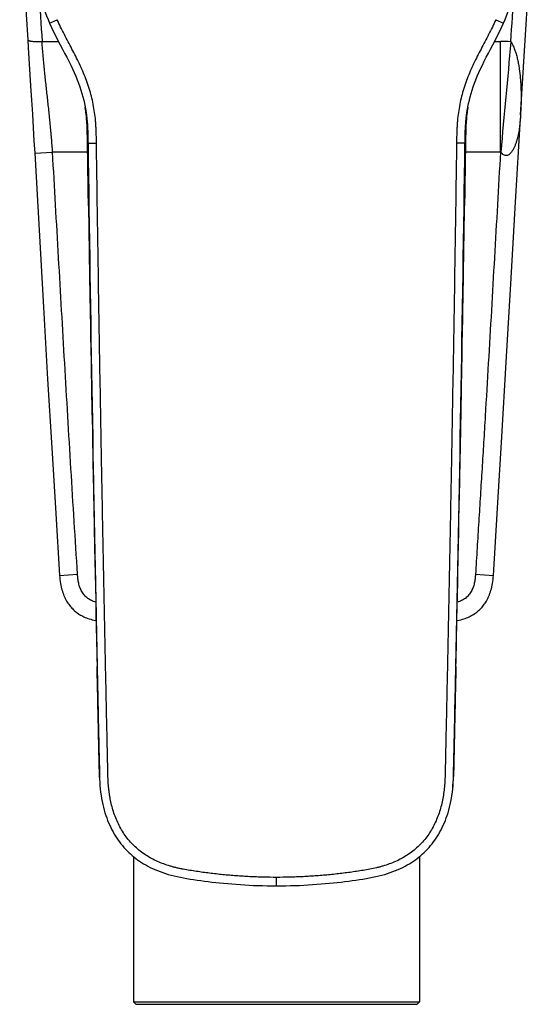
# Model space of a CAD drawing. Header units: millimetres. Extents: x 57 to 304, y -64 to 283.
# Tile 1 of 9: x 61 to 104, y -64 to 18. Entities that reach past the tile are written whole.
import ezdxf

# ---------------------------------------------------------------- set-up
doc = ezdxf.new("R2010")
doc.units = ezdxf.units.MM
doc.header["$LTSCALE"] = 23.1
doc.layers.get('0').update_dxf_attribs({"linetype": 'CONTINUOUS'})

msp = doc.modelspace()

# ---------------------------------------------------------------- linework, layer by layer
at = {"color": 9, "linetype": 'CONTINUOUS'}
for p, q in [((63.431, 18.005), (64.081, 18.288)), ((100.812, 18.288), (101.461, 18.005)), ((62.812, 16.475), (64.179, 16.475)), ((100.714, 16.475), (101.203, 16.475)), ((101.203, 7.202), (101.203, 16.475)), ((66.448, 10.804), (66.447, 10.81)), ((66.448, 10.805), (66.448, 10.81)), ((98.445, 10.81), (98.444, 10.804)), ((98.445, 10.81), (98.444, 10.804)), ((66.488, 10.509), (66.486, 10.527)), ((66.488, 10.508), (66.486, 10.527)), ((66.488, 10.508), (66.488, 10.509)), ((66.488, 10.508), (66.488, 10.509)), ((98.407, 10.527), (98.405, 10.509)), ((98.407, 10.527), (98.405, 10.509)), ((98.405, 10.509), (98.405, 10.508)), ((66.613, 8.181), (66.659, 7.947)), ((66.659, 7.947), (67.367, 7.957)), ((98.234, 7.947), (97.526, 7.957)), ((98.28, 8.181), (98.234, 7.947)), ((62.192, 7.116), (63.69, 7.202)), ((66.626, 7.202), (63.69, 7.202)), ((101.203, 7.202), (98.267, 7.202)), ((66.747, -0.432), (66.747, -0.431)), ((98.146, -0.431), (98.146, -0.432)), ((64.282, -28.225), (65.78, -28.135)), ((99.113, -28.135), (100.61, -28.225)), ((82.446, -54.209), (82.446, -53.5))]:
    msp.add_line(p, q, dxfattribs=at)
at = {"color": 7, "linetype": 'CONTINUOUS'}
for p, q in [((61.614, 16.609), (61.654, 15.957)), ((61.654, 15.957), (61.854, 12.763)), ((61.854, 12.763), (61.929, 11.553)), ((61.929, 11.553), (62, 10.381)), ((66.423, 10.966), (66.447, 10.817)), ((66.447, 10.817), (66.469, 10.656)), ((66.452, 10.81), (66.452, 10.81)), ((98.423, 10.656), (98.446, 10.817)), ((98.441, 10.81), (98.441, 10.81)), ((98.446, 10.817), (98.469, 10.966)), ((62, 10.381), (62.068, 9.248)), ((66.469, 10.656), (66.488, 10.508)), ((98.405, 10.508), (98.423, 10.656)), ((102.884, 10.314), (102.869, 10.053)), ((62.068, 9.248), (62.132, 8.154)), ((66.606, 8.541), (66.612, 8.178)), ((62.132, 8.154), (62.192, 7.116)), ((98.259, 6.638), (98.275, 7.806)), ((98.275, 7.806), (98.28, 8.181)), ((98.226, 4.526), (98.259, 6.638)), ((66.64, 6.231), (66.688, 3.167)), ((66.688, 3.167), (66.726, 0.857)), ((66.726, 0.857), (66.794, -3.245)), ((98.146, -0.432), (98.171, 1.145)), ((97.844, -17.444), (97.9, -14.453)), ((97.795, -19.984), (97.844, -17.444)), ((67.074, -18.761), (67.12, -21.123)), ((97.752, -22.191), (97.795, -19.984)), ((67.12, -21.123), (67.18, -24.143)), ((97.695, -25.04), (97.752, -22.191)), ((67.18, -24.143), (67.215, -25.892)), ((97.662, -26.702), (97.695, -25.04)), ((67.215, -25.892), (67.247, -27.476)), ((97.631, -28.216), (97.662, -26.702)), ((67.247, -27.476), (67.276, -28.925)), ((97.602, -29.605), (97.631, -28.216)), ((67.276, -28.925), (67.304, -30.258)), ((67.304, -30.258), (67.33, -31.494)), ((97.51, -34.042), (97.528, -33.193)), ((67.418, -35.692), (67.437, -36.596)), ((67.59, -43.696), (67.609, -44.531)), ((67.624, -45.062), (67.631, -45.256)), ((70.471, -51.762), (70.471, -63.926)), ((94.421, -51.762), (94.421, -63.926)), ((70.471, -63.926), (94.421, -63.926)), ((70.671, -64.126), (70.471, -63.926)), ((70.671, -64.126), (94.221, -64.126)), ((94.221, -64.126), (94.421, -63.926))]:
    msp.add_line(p, q, dxfattribs=at)
for points in [[(60.936, 30.223), (61.007, 28.221), (61.094, 26.107), (61.2, 23.887), (61.322, 21.562), (61.461, 19.131), (61.614, 16.609)], [(102.884, 10.314), (103.05, 12.958), (103.221, 15.688), (103.384, 18.33), (103.533, 20.884), (103.666, 23.351), (103.781, 25.731), (103.878, 28.023), (103.956, 30.212)], [(62.395, 21.388), (62.423, 21.244), (62.499, 20.884), (62.581, 20.534), (62.667, 20.194), (62.76, 19.864), (62.857, 19.54), (62.961, 19.223), (63.07, 18.911), (63.186, 18.602), (63.309, 18.294), (63.431, 18.005)], [(101.461, 18.005), (101.584, 18.294), (101.707, 18.602), (101.823, 18.911), (101.932, 19.223), (102.035, 19.54), (102.133, 19.864), (102.225, 20.194), (102.312, 20.534), (102.394, 20.884), (102.469, 21.244), (102.496, 21.383)], [(63.431, 18.005), (63.593, 17.647), (63.77, 17.276), (63.954, 16.909), (64.141, 16.546), (64.33, 16.188), (64.517, 15.834), (64.7, 15.487), (64.877, 15.145), (65.046, 14.812), (65.207, 14.485), (65.358, 14.167), (65.5, 13.856), (65.631, 13.552), (65.753, 13.255), (65.865, 12.963), (65.967, 12.677), (66.061, 12.395), (66.147, 12.116), (66.225, 11.839), (66.296, 11.562), (66.36, 11.285), (66.416, 11.004), (66.452, 10.811)], [(98.441, 10.811), (98.476, 11.004), (98.533, 11.285), (98.597, 11.562), (98.668, 11.839), (98.746, 12.116), (98.831, 12.395), (98.925, 12.677), (99.028, 12.963), (99.14, 13.255), (99.262, 13.552), (99.393, 13.856), (99.534, 14.167), (99.686, 14.485), (99.846, 14.812), (100.016, 15.145), (100.193, 15.487), (100.376, 15.834), (100.563, 16.188), (100.751, 16.546), (100.939, 16.909), (101.122, 17.276), (101.3, 17.647), (101.461, 18.005)], [(66.488, 10.508), (66.52, 10.22), (66.547, 9.903), (66.569, 9.577), (66.586, 9.241), (66.598, 8.896), (66.606, 8.541)], [(98.28, 8.181), (98.287, 8.541), (98.295, 8.896), (98.307, 9.241), (98.323, 9.577), (98.345, 9.903), (98.373, 10.22), (98.405, 10.508)], [(100.61, -28.225), (100.957, -22.589), (101.324, -16.634), (101.695, -10.38), (102.074, -3.827), (102.466, 3.026), (102.869, 10.053)], [(66.612, 8.178), (66.629, 7.036), (66.64, 6.231)], [(62.192, 7.116), (62.93, -5.762), (63.28, -11.795), (63.624, -17.553), (63.963, -23.035), (64.282, -28.225)], [(98.171, 1.145), (98.181, 1.728), (98.226, 4.526)], [(97.9, -14.453), (97.932, -12.727), (97.967, -10.818), (98.006, -8.644), (98.049, -6.188), (98.099, -3.245), (98.146, -0.432)], [(66.794, -3.245), (66.844, -6.189), (66.887, -8.644), (66.926, -10.818), (66.961, -12.728), (66.993, -14.454), (67.022, -16.013), (67.074, -18.761)], [(64.282, -28.225), (64.294, -28.395), (64.312, -28.572), (64.333, -28.739), (64.357, -28.898), (64.385, -29.051), (64.416, -29.198), (64.45, -29.338), (64.487, -29.473), (64.527, -29.602), (64.568, -29.725), (64.612, -29.844), (64.659, -29.957), (64.707, -30.067), (64.758, -30.173), (64.811, -30.275), (64.866, -30.373), (64.923, -30.467), (64.981, -30.557), (65.041, -30.644), (65.104, -30.729), (65.168, -30.81), (65.235, -30.889), (65.304, -30.965), (65.375, -31.038), (65.448, -31.11), (65.524, -31.178), (65.601, -31.245), (65.681, -31.309), (65.764, -31.37), (65.849, -31.429), (65.936, -31.486), (66.027, -31.541), (66.12, -31.594), (66.218, -31.645), (66.319, -31.694), (66.424, -31.74), (66.532, -31.785), (66.645, -31.827), (66.761, -31.866), (66.882, -31.903), (67.008, -31.937), (67.138, -31.968), (67.275, -31.997), (67.34, -32.009)], [(97.553, -32.009), (97.617, -31.997), (97.754, -31.968), (97.885, -31.937), (98.011, -31.903), (98.132, -31.866), (98.249, -31.826), (98.361, -31.784), (98.47, -31.74), (98.575, -31.693), (98.676, -31.644), (98.773, -31.593), (98.867, -31.54), (98.958, -31.486), (99.046, -31.428), (99.131, -31.369), (99.213, -31.307), (99.293, -31.243), (99.371, -31.176), (99.447, -31.107), (99.52, -31.036), (99.591, -30.963), (99.659, -30.887), (99.726, -30.808), (99.79, -30.727), (99.852, -30.643), (99.912, -30.556), (99.971, -30.466), (100.027, -30.372), (100.082, -30.274), (100.135, -30.172), (100.186, -30.067), (100.234, -29.957), (100.281, -29.843), (100.325, -29.725), (100.366, -29.602), (100.405, -29.473), (100.442, -29.339), (100.476, -29.198), (100.507, -29.052), (100.535, -28.899), (100.56, -28.739), (100.581, -28.572), (100.598, -28.396), (100.61, -28.225)], [(97.563, -31.494), (97.576, -30.887), (97.602, -29.605)], [(67.33, -31.494), (67.342, -32.08), (67.365, -33.193)], [(97.528, -33.193), (97.539, -32.646), (97.563, -31.494)], [(67.365, -33.193), (67.376, -33.724), (67.397, -34.737)], [(97.456, -36.596), (97.465, -36.15), (97.51, -34.042)], [(67.397, -34.737), (67.408, -35.221), (67.418, -35.692)], [(67.437, -36.596), (67.446, -37.031), (67.455, -37.455), (67.473, -38.272)], [(97.412, -38.666), (97.42, -38.272), (97.429, -37.868), (97.438, -37.455), (97.456, -36.596)], [(67.473, -38.272), (67.481, -38.666), (67.489, -39.051), (67.498, -39.427), (67.513, -40.155)], [(97.372, -40.508), (97.379, -40.155), (97.387, -39.795), (97.395, -39.427), (97.412, -38.666)], [(67.513, -40.155), (67.521, -40.508), (67.528, -40.853), (67.536, -41.191), (67.543, -41.523), (67.557, -42.168)], [(97.329, -42.483), (97.336, -42.168), (97.343, -41.848), (97.35, -41.523), (97.357, -41.191), (97.372, -40.508)], [(67.557, -42.168), (67.564, -42.483), (67.59, -43.696)], [(97.296, -43.983), (97.302, -43.696), (97.329, -42.483)], [(97.259, -45.313), (97.269, -45.062), (97.277, -44.8), (97.284, -44.531), (97.296, -43.983)], [(67.609, -44.531), (67.616, -44.8), (67.624, -45.062)], [(67.631, -45.256), (67.644, -45.543), (67.661, -45.826), (67.685, -46.104), (67.716, -46.375), (67.752, -46.638), (67.794, -46.895), (67.841, -47.146), (67.893, -47.392), (67.95, -47.632), (68.012, -47.866), (68.079, -48.094), (68.15, -48.315), (68.225, -48.531), (68.304, -48.74), (68.388, -48.944), (68.474, -49.141), (68.565, -49.333), (68.659, -49.52), (68.757, -49.701), (68.858, -49.878), (68.964, -50.05), (69.072, -50.218), (69.184, -50.381), (69.3, -50.539), (69.419, -50.694), (69.541, -50.845), (69.668, -50.991), (69.798, -51.133), (69.932, -51.272), (70.069, -51.407), (70.21, -51.538), (70.355, -51.666), (70.505, -51.79), (70.658, -51.911), (70.816, -52.028), (70.979, -52.142), (71.147, -52.253), (71.319, -52.36), (71.497, -52.465), (71.68, -52.566), (71.87, -52.664), (72.065, -52.758), (72.268, -52.849), (72.477, -52.937), (72.693, -53.021), (72.916, -53.102), (73.145, -53.179), (73.382, -53.251), (73.625, -53.319), (73.876, -53.382), (74.133, -53.441), (74.395, -53.495), (74.664, -53.545), (74.938, -53.593), (75.218, -53.638), (75.504, -53.683), (75.797, -53.726), (76.096, -53.769), (76.402, -53.81), (76.713, -53.85), (77.031, -53.889), (77.355, -53.926), (77.685, -53.961), (78.021, -53.995), (78.362, -54.026), (78.709, -54.056), (79.062, -54.083), (79.42, -54.108), (79.783, -54.131), (80.151, -54.151), (80.525, -54.168), (80.903, -54.183), (81.286, -54.194), (81.674, -54.202), (82.066, -54.207), (82.446, -54.209)], [(82.446, -54.209), (82.826, -54.207), (83.219, -54.202), (83.606, -54.194), (83.99, -54.183), (84.368, -54.168), (84.741, -54.151), (85.11, -54.131), (85.473, -54.108), (85.831, -54.083), (86.184, -54.056), (86.531, -54.026), (86.872, -53.995), (87.208, -53.961), (87.538, -53.926), (87.862, -53.889), (88.179, -53.85), (88.491, -53.81), (88.797, -53.769), (89.096, -53.726), (89.388, -53.683), (89.674, -53.638), (89.954, -53.593), (90.229, -53.545), (90.498, -53.495), (90.76, -53.441), (91.017, -53.382), (91.268, -53.319), (91.511, -53.251), (91.747, -53.179), (91.977, -53.102), (92.2, -53.021), (92.416, -52.937), (92.625, -52.849), (92.827, -52.758), (93.023, -52.664), (93.212, -52.566), (93.396, -52.465), (93.574, -52.36), (93.746, -52.253), (93.914, -52.142), (94.076, -52.028), (94.234, -51.911), (94.388, -51.79), (94.537, -51.666), (94.683, -51.538), (94.824, -51.407), (94.961, -51.272), (95.095, -51.133), (95.225, -50.991), (95.351, -50.845), (95.474, -50.694), (95.593, -50.539), (95.709, -50.381), (95.821, -50.218), (95.929, -50.05), (96.034, -49.878), (96.136, -49.701), (96.234, -49.52), (96.328, -49.333), (96.418, -49.141), (96.505, -48.944), (96.588, -48.74), (96.668, -48.531), (96.743, -48.315), (96.814, -48.094), (96.88, -47.866), (96.942, -47.632), (97, -47.392), (97.052, -47.146), (97.099, -46.895), (97.141, -46.638), (97.177, -46.375), (97.208, -46.104), (97.231, -45.826), (97.249, -45.543), (97.262, -45.256), (97.269, -45.064)], [(97.202, -46.06), (97.227, -45.815), (97.245, -45.565), (97.259, -45.313)]]:
    msp.add_lwpolyline(points, dxfattribs=at)
at = {"color": 9, "linetype": 'CONTINUOUS'}
for centre, radius, start, end in [((734.144, 58.511), 672.647, 183.231512, 183.582983), ((-595.571, 60.036), 699.01, 356.423857, 356.765166), ((101.203, 6.795), 9.679, 84.80958, 90.00046), ((3401.181, -292.67), 3313.551, 174.647381, 174.807549), ((54.34, 9.024), 12.238, 8.38845, 9.17952), ((54.361, 9.028), 12.217, 8.04818, 8.36303), ((54.387, 9.031), 12.191, 7.04761, 8.04843), ((110.506, 9.031), 12.191, 171.95182, 172.95236), ((110.532, 9.028), 12.217, 171.6371, 171.95208), ((110.553, 9.024), 12.238, 170.82057, 171.61153), ((6375.434, 96.217), 6309.393, 180.8016105, 181.1993603), ((-6210.541, 96.217), 6309.392, 358.8006397, 359.1983895), ((7701.596, 127.105), 7635.914, 180.9570048, 181.2227896)]:
    msp.add_arc(centre, radius, start, end, dxfattribs=at)
at = {"color": 7, "linetype": 'CONTINUOUS'}
msp.add_arc((-6773.467, 112.707), 6872.544, 358.7764741, 359.0567344, dxfattribs=at)
at = {"color": 9, "linetype": 'CONTINUOUS'}
for points, knots in [([(67.367, 7.957), (67.366, 8.186), (67.36, 8.529), (67.345, 8.987), (67.328, 9.33), (67.306, 9.673), (67.265, 10.129), (67.194, 10.697), (67.071, 11.374), (66.911, 12.042), (66.713, 12.7), (66.406, 13.563), (66.038, 14.404), (65.634, 15.225), (65.318, 15.835), (64.996, 16.442), (64.676, 17.05), (64.366, 17.663), (64.172, 18.078), (64.081, 18.288)], [0, 0, 0, 0, 0.062502, 0.093754, 0.125006, 0.156258, 0.187511, 0.250011, 0.31251, 0.375009, 0.437509, 0.500009, 0.62499, 0.687493, 0.749994, 0.812496, 0.874997, 0.937499, 1, 1, 1, 1]), ([(100.812, 18.288), (100.721, 18.078), (100.527, 17.663), (100.217, 17.05), (99.897, 16.442), (99.575, 15.835), (99.259, 15.225), (98.854, 14.404), (98.487, 13.563), (98.179, 12.7), (97.982, 12.042), (97.821, 11.374), (97.698, 10.697), (97.628, 10.129), (97.587, 9.673), (97.564, 9.33), (97.548, 8.987), (97.533, 8.529), (97.527, 8.186), (97.526, 7.957)], [0, 0, 0, 0, 0.062501, 0.125003, 0.187505, 0.250007, 0.312509, 0.375011, 0.499992, 0.562492, 0.624992, 0.68749, 0.749989, 0.812489, 0.843742, 0.874994, 0.906246, 0.937498, 1, 1, 1, 1]), ([(61.614, 16.609), (61.614, 16.606), (61.616, 16.599), (61.621, 16.589), (61.629, 16.579), (61.644, 16.566), (61.671, 16.55), (61.712, 16.534), (61.762, 16.519), (61.823, 16.506), (61.893, 16.494), (62.003, 16.48), (62.158, 16.468), (62.362, 16.462), (62.583, 16.463), (62.734, 16.47), (62.812, 16.475)], [0, 0, 0, 0, 0.00829, 0.01718, 0.027159, 0.038569, 0.066432, 0.101705, 0.1446, 0.195009, 0.252638, 0.317061, 0.464093, 0.631032, 0.81187, 1, 1, 1, 1]), ([(63.69, 7.202), (63.667, 7.591), (63.611, 8.369), (63.505, 9.534), (63.384, 10.696), (63.255, 11.856), (63.126, 13.013), (63.003, 14.168), (62.894, 15.322), (62.836, 16.09), (62.812, 16.475)], [0, 0, 0, 0, 0.12562, 0.251182, 0.376626, 0.501893, 0.626925, 0.751661, 0.876041, 1, 1, 1, 1]), ([(102.078, 16.435), (102.114, 16.377), (102.182, 16.259), (102.272, 16.077), (102.351, 15.892), (102.422, 15.704), (102.485, 15.516), (102.559, 15.263), (102.638, 14.945), (102.715, 14.561), (102.798, 14.049), (102.856, 13.534), (102.894, 13.019), (102.921, 12.504), (102.935, 11.859), (102.924, 11.086), (102.9, 10.572), (102.884, 10.314)], [0, 0, 0, 0, 0.032784, 0.06526, 0.09747, 0.129455, 0.161257, 0.192909, 0.255853, 0.318453, 0.380811, 0.505051, 0.567031, 0.628943, 0.752659, 0.87635, 1, 1, 1, 1]), ([(66.452, 10.81), (66.472, 10.692), (66.509, 10.455), (66.555, 10.099), (66.59, 9.741), (66.616, 9.383), (66.634, 9.024), (66.65, 8.545), (66.656, 8.186), (66.659, 7.947)], [0, 0, 0, 0, 0.125001, 0.250001, 0.375001, 0.500001, 0.625001, 0.750001, 1, 1, 1, 1]), ([(98.234, 7.947), (98.237, 8.186), (98.242, 8.545), (98.258, 9.024), (98.277, 9.383), (98.303, 9.741), (98.338, 10.099), (98.383, 10.455), (98.421, 10.692), (98.441, 10.81)], [0, 0, 0, 0, 0.249995, 0.374994, 0.499993, 0.624995, 0.749998, 0.874998, 1, 1, 1, 1]), ([(66.613, 8.181), (66.607, 8.569), (66.595, 9.347), (66.535, 10.123), (66.488, 10.508)], [0, 0, 0, 0, 0.500168, 1, 1, 1, 1]), ([(98.405, 10.509), (98.358, 10.123), (98.298, 9.347), (98.286, 8.57), (98.28, 8.181)], [0, 0, 0, 0, 0.499834, 1, 1, 1, 1]), ([(102.869, 10.053), (102.859, 9.883), (102.838, 9.628), (102.797, 9.291), (102.76, 9.039), (102.716, 8.788), (102.663, 8.539), (102.602, 8.293), (102.53, 8.049), (102.448, 7.81), (102.366, 7.616), (102.292, 7.465), (102.23, 7.356), (102.162, 7.25), (102.086, 7.151), (102.014, 7.075), (101.95, 7.022), (101.882, 6.974), (101.805, 6.938), (101.722, 6.919), (101.636, 6.916), (101.527, 6.942), (101.411, 7.011), (101.311, 7.104), (101.254, 7.174), (101.227, 7.211)], [0, 0, 0, 0, 0.124989, 0.187342, 0.249731, 0.312143, 0.374416, 0.436574, 0.498661, 0.560625, 0.622394, 0.653206, 0.683962, 0.714651, 0.745269, 0.775827, 0.79111, 0.806409, 0.837101, 0.852654, 0.868398, 0.900472, 0.933336, 0.9666, 1, 1, 1, 1]), ([(66.697, 2.72), (66.69, 3.175), (66.675, 4.085), (66.655, 5.45), (66.633, 6.815), (66.621, 7.726), (66.613, 8.181)], [0, 0, 0, 0, 0.249992, 0.499998, 0.750001, 1, 1, 1, 1]), ([(82.446, -53.5), (82.072, -53.499), (81.511, -53.493), (80.762, -53.47), (80.201, -53.445), (79.641, -53.414), (79.081, -53.375), (78.521, -53.33), (77.962, -53.278), (77.404, -53.219), (76.846, -53.154), (76.289, -53.081), (75.734, -53.002), (75.179, -52.916), (74.718, -52.837), (74.351, -52.764), (74.076, -52.703), (73.804, -52.635), (73.444, -52.533), (72.999, -52.386), (72.479, -52.175), (71.974, -51.928), (71.491, -51.641), (71.033, -51.315), (70.605, -50.95), (70.212, -50.549), (69.856, -50.114), (69.539, -49.65), (69.17, -48.998), (68.881, -48.305), (68.665, -47.588), (68.558, -47.132), (68.489, -46.764), (68.444, -46.487), (68.408, -46.209), (68.379, -45.929), (68.358, -45.649), (68.344, -45.369), (68.333, -45.088), (68.322, -44.714), (68.312, -44.247), (68.3, -43.685), (68.288, -43.124), (68.271, -42.376), (68.251, -41.44), (68.227, -40.318), (68.203, -39.195), (68.179, -38.072), (68.155, -36.95), (68.132, -35.827), (68.101, -34.33), (68.062, -32.459), (68.017, -30.214), (67.973, -27.969), (67.929, -25.724), (67.886, -23.478), (67.844, -21.233), (67.788, -18.239), (67.721, -14.497), (67.643, -10.007), (67.569, -5.516), (67.498, -1.025), (67.431, 3.466), (67.388, 6.46), (67.367, 7.957)], [0, 0, 0, 0, 0.015626, 0.023438, 0.031251, 0.039064, 0.046877, 0.05469, 0.062502, 0.070315, 0.078128, 0.085941, 0.093753, 0.101566, 0.109379, 0.113285, 0.117192, 0.121098, 0.125005, 0.132817, 0.140629, 0.148441, 0.156252, 0.164064, 0.171875, 0.179686, 0.187497, 0.195308, 0.20312, 0.218733, 0.226545, 0.234357, 0.238263, 0.24217, 0.246077, 0.249983, 0.25389, 0.257796, 0.261703, 0.265609, 0.273422, 0.281234, 0.289047, 0.29686, 0.312485, 0.32811, 0.343736, 0.359361, 0.374986, 0.390612, 0.406237, 0.437488, 0.468738, 0.499989, 0.53124, 0.56249, 0.593741, 0.624992, 0.687493, 0.749995, 0.812496, 0.874997, 0.937499, 1, 1, 1, 1]), ([(97.526, 7.957), (97.505, 6.46), (97.462, 3.466), (97.395, -1.025), (97.324, -5.516), (97.249, -10.007), (97.172, -14.497), (97.105, -18.239), (97.049, -21.233), (97.007, -23.478), (96.964, -25.724), (96.92, -27.969), (96.876, -30.214), (96.83, -32.459), (96.792, -34.33), (96.761, -35.827), (96.737, -36.95), (96.714, -38.072), (96.69, -39.195), (96.666, -40.318), (96.642, -41.44), (96.622, -42.376), (96.605, -43.124), (96.593, -43.685), (96.581, -44.247), (96.568, -44.808), (96.551, -45.369), (96.518, -45.93), (96.452, -46.488), (96.356, -47.041), (96.228, -47.588), (96.012, -48.305), (95.722, -48.998), (95.353, -49.65), (95.037, -50.114), (94.681, -50.549), (94.287, -50.95), (93.86, -51.315), (93.402, -51.641), (92.918, -51.928), (92.414, -52.175), (91.893, -52.386), (91.449, -52.533), (91.089, -52.635), (90.725, -52.726), (90.267, -52.821), (89.714, -52.916), (89.159, -53.002), (88.603, -53.081), (88.047, -53.154), (87.489, -53.219), (86.931, -53.278), (86.372, -53.33), (85.812, -53.375), (85.252, -53.414), (84.691, -53.445), (84.13, -53.47), (83.382, -53.493), (82.821, -53.499), (82.446, -53.5)], [0, 0, 0, 0, 0.062501, 0.125003, 0.187504, 0.250006, 0.312507, 0.375009, 0.40626, 0.43751, 0.468761, 0.500012, 0.531263, 0.562513, 0.593764, 0.609389, 0.625015, 0.64064, 0.656266, 0.671891, 0.687516, 0.703142, 0.710954, 0.718767, 0.72658, 0.734392, 0.742205, 0.750018, 0.75783, 0.765643, 0.773455, 0.781267, 0.79688, 0.804692, 0.812503, 0.820314, 0.828125, 0.835936, 0.843748, 0.851559, 0.859371, 0.867183, 0.874995, 0.878902, 0.882808, 0.890621, 0.898434, 0.906247, 0.914059, 0.921872, 0.929685, 0.937497, 0.94531, 0.953123, 0.960936, 0.968749, 0.976562, 0.984374, 1, 1, 1, 1]), ([(98.279, 8.181), (98.272, 7.726), (98.259, 6.815), (98.238, 5.45), (98.217, 4.085), (98.203, 3.175), (98.196, 2.72)], [0, 0, 0, 0, 0.249999, 0.500002, 0.750008, 1, 1, 1, 1]), ([(65.78, -28.135), (65.593, -25.191), (65.229, -19.302), (64.792, -11.941), (64.449, -6.051), (64.109, -0.161), (63.857, 4.257), (63.69, 7.202)], [0, 0, 0, 0, 0.25, 0.5, 0.625, 0.75, 1, 1, 1, 1]), ([(101.203, 7.202), (101.118, 5.73), (100.949, 2.784), (100.697, -1.633), (100.444, -6.051), (100.188, -10.468), (99.971, -14.149), (99.794, -17.094), (99.658, -19.302), (99.521, -21.51), (99.384, -23.718), (99.247, -25.927), (99.157, -27.399), (99.113, -28.135)], [0, 0, 0, 0, 0.125, 0.25, 0.375, 0.5, 0.625, 0.6875, 0.75, 0.8125, 0.875, 0.9375, 1, 1, 1, 1]), ([(101.203, 7.202), (101.204, 7.205), (101.206, 7.208), (101.21, 7.213), (101.213, 7.215), (101.217, 7.217), (101.221, 7.217), (101.225, 7.215), (101.227, 7.213), (101.227, 7.211)], [0, 0, 0, 0, 0.250697, 0.376019, 0.501368, 0.626336, 0.750445, 0.875139, 1, 1, 1, 1]), ([(66.695, 2.719), (66.695, 2.719), (66.695, 2.718), (66.696, 2.719), (66.696, 2.719), (66.697, 2.719), (66.697, 2.72)], [0, 0, 0, 0, 0.135749, 0.271015, 0.551406, 1, 1, 1, 1]), ([(98.197, 2.719), (98.197, 2.719), (98.197, 2.718), (98.197, 2.719), (98.197, 2.719), (98.196, 2.719), (98.196, 2.72)], [0, 0, 0, 0, 0.134024, 0.269422, 0.550516, 1, 1, 1, 1]), ([(67.308, -30.465), (67.188, -30.43), (67.01, -30.367), (66.787, -30.252), (66.629, -30.149), (66.484, -30.029), (66.353, -29.894), (66.238, -29.744), (66.107, -29.53), (65.98, -29.243), (65.893, -28.941), (65.843, -28.695), (65.814, -28.509), (65.793, -28.323), (65.783, -28.198), (65.78, -28.135)], [0, 0, 0, 0, 0.124945, 0.187459, 0.249966, 0.312471, 0.374977, 0.437483, 0.499993, 0.624927, 0.74991, 0.812431, 0.874953, 0.937476, 1, 1, 1, 1]), ([(99.113, -28.135), (99.109, -28.198), (99.1, -28.323), (99.079, -28.509), (99.05, -28.695), (98.999, -28.941), (98.913, -29.243), (98.786, -29.53), (98.655, -29.744), (98.54, -29.894), (98.409, -30.029), (98.264, -30.149), (98.106, -30.252), (97.883, -30.367), (97.705, -30.43), (97.585, -30.464)], [0, 0, 0, 0, 0.062525, 0.125049, 0.187573, 0.250094, 0.375078, 0.500014, 0.562526, 0.625031, 0.687537, 0.750043, 0.81255, 0.875061, 1, 1, 1, 1]), ([(67.627, -45.137), (67.619, -44.929), (67.611, -44.623), (67.602, -44.221), (67.593, -43.835), (67.583, -43.354), (67.57, -42.776), (67.558, -42.199), (67.541, -41.429), (67.52, -40.466), (67.495, -39.311), (67.47, -38.157), (67.446, -37.002), (67.429, -36.232), (67.421, -35.847)], [0, 0, 0, 0, 0.067327, 0.098784, 0.129946, 0.191997, 0.254106, 0.316282, 0.378451, 0.502763, 0.627068, 0.751375, 0.875686, 1, 1, 1, 1])]:
    msp.add_open_spline(points, degree=3, knots=knots, dxfattribs=at)
for points in [[(66.697, 2.72), (66.713, 1.669), (66.73, 0.619), (66.747, -0.431)], [(98.146, -0.431), (98.163, 0.619), (98.179, 1.669), (98.196, 2.72)]]:
    msp.add_open_spline(points, degree=3, dxfattribs=at)
at = {"color": 7, "linetype": 'CONTINUOUS'}
for points, knots in [([(67.424, -35.847), (67.44, -36.621), (67.464, -37.782), (67.497, -39.331), (67.522, -40.493), (67.547, -41.654), (67.568, -42.622), (67.585, -43.397), (67.598, -43.977), (67.61, -44.558), (67.62, -44.945), (67.627, -45.139)], [0, 0, 0, 0, 0.25, 0.375, 0.5, 0.625, 0.75, 0.8125, 0.875, 0.9375, 1, 1, 1, 1]), ([(97.266, -45.139), (97.273, -44.945), (97.28, -44.655), (97.289, -44.268), (97.297, -43.881), (97.308, -43.397), (97.321, -42.816), (97.333, -42.235), (97.35, -41.461), (97.371, -40.493), (97.396, -39.331), (97.429, -37.782), (97.453, -36.621), (97.469, -35.847)], [0, 0, 0, 0, 0.0625, 0.09375, 0.125, 0.1875, 0.25, 0.3125, 0.375, 0.5, 0.625, 0.75, 1, 1, 1, 1]), ([(97.472, -35.847), (97.464, -36.229), (97.447, -36.993), (97.423, -38.14), (97.398, -39.287), (97.373, -40.434), (97.353, -41.39), (97.336, -42.154), (97.324, -42.728), (97.311, -43.301), (97.301, -43.778), (97.292, -44.161), (97.283, -44.558), (97.276, -44.859), (97.269, -45.064)], [0, 0, 0, 0, 0.124425, 0.248846, 0.373264, 0.49768, 0.622102, 0.684325, 0.746558, 0.808733, 0.870828, 0.901988, 0.933352, 1, 1, 1, 1])]:
    msp.add_open_spline(points, degree=3, knots=knots, dxfattribs=at)

doc.saveas('drawing.dxf')
